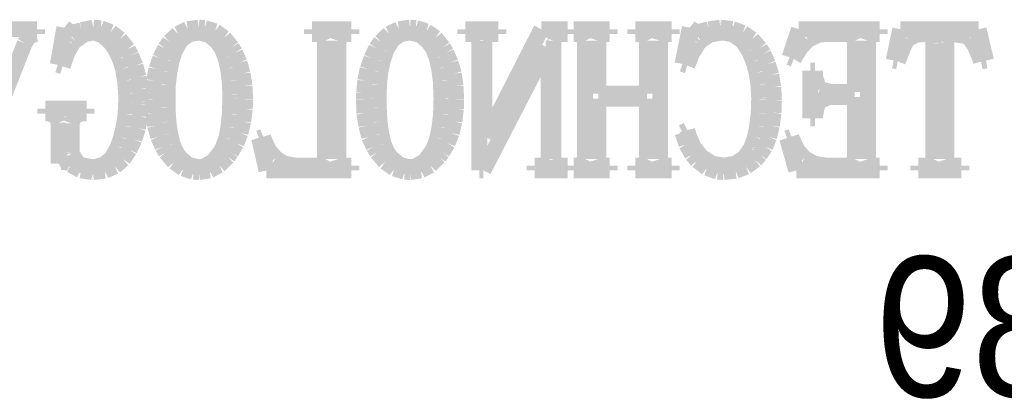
# Model space of a CAD drawing. Extents: x -225 to 585, y -158 to 406.
# Tile 4 of 47: x -211.77 to -205.44, y -149.63 to -147.19. Entities that reach past the tile are written whole.
import ezdxf

# ---------------------------------------------------------------- set-up
doc = ezdxf.new("R2010")
doc.units = 0
doc.layers.add('BOARD_GEOMETRY_SILKSCREEN_B', color=1, linetype='CONTINUOUS')

msp = doc.modelspace()

# ---------------------------------------------------------------- linework, layer by layer
at = {"layer": 'BOARD_GEOMETRY_SILKSCREEN_B', "const_width": 0.1016}
for points in [[(-211.6582, -147.255992), (-211.896706, -147.255992)], [(-211.71154, -147.303998), (-211.668614, -147.287488)], [(-211.668614, -147.287488), (-211.6582, -147.287488)], [(-211.6582, -147.287488), (-211.6582, -147.255992)], [(-211.483194, -147.245578), (-211.525104, -147.484084)], [(-211.456524, -147.266406), (-211.483194, -147.245578)], [(-211.425536, -147.277074), (-211.456524, -147.266406)], [(-211.372196, -147.261326), (-211.425536, -147.277074)], [(-211.413598, -147.329906), (-211.3534, -147.287488)], [(-211.297012, -147.245578), (-211.372196, -147.261326)], [(-211.3534, -147.287488), (-211.297012, -147.277074)], [(-211.249006, -147.249896), (-211.297012, -147.245578)], [(-211.297012, -147.277074), (-211.238338, -147.293584)], [(-211.18449, -147.273772), (-211.249006, -147.249896)], [(-211.238338, -147.293584), (-211.183728, -147.344892)], [(-211.126832, -147.318476), (-211.18449, -147.273772)], [(-210.75269, -147.285202), (-210.806792, -147.33651)], [(-210.690206, -147.254976), (-210.75269, -147.285202)], [(-210.733894, -147.327112), (-210.678776, -147.287488)], [(-210.618832, -147.245578), (-210.690206, -147.254976)], [(-210.678776, -147.287488), (-210.618832, -147.277074)], [(-210.58124, -147.247864), (-210.618832, -147.245578)], [(-210.618832, -147.277074), (-210.553808, -147.292568)], [(-210.514438, -147.268692), (-210.58124, -147.247864)], [(-210.553808, -147.292568), (-210.49869, -147.339304)], [(-210.456018, -147.310602), (-210.514438, -147.268692)], [(-209.892138, -147.255992), (-209.892138, -147.287488)], [(-209.638138, -147.255992), (-209.892138, -147.255992)], [(-209.892138, -147.287488), (-209.855308, -147.287488)], [(-209.855308, -147.287488), (-209.823304, -147.297902)], [(-209.823304, -147.297902), (-209.807302, -147.329906)], [(-209.722212, -147.329906), (-209.711798, -147.297902)], [(-209.711798, -147.297902), (-209.669126, -147.287488)], [(-209.669126, -147.287488), (-209.638138, -147.287488)], [(-209.638138, -147.287488), (-209.638138, -147.255992)], [(-209.395314, -147.285202), (-209.44967, -147.33651)], [(-209.333338, -147.254976), (-209.395314, -147.285202)], [(-209.376772, -147.327112), (-209.3214, -147.287488)], [(-209.261202, -147.245578), (-209.333338, -147.254976)], [(-209.3214, -147.287488), (-209.261202, -147.277074)], [(-209.22361, -147.247864), (-209.261202, -147.245578)], [(-209.261202, -147.277074), (-209.19694, -147.292568)], [(-209.156808, -147.268692), (-209.22361, -147.247864)], [(-209.19694, -147.292568), (-209.141314, -147.339304)], [(-209.098388, -147.310602), (-209.156808, -147.268692)], [(-208.90611, -147.255992), (-208.90611, -147.287488)], [(-208.693512, -147.255992), (-208.90611, -147.255992)], [(-208.90611, -147.287488), (-208.863438, -147.287488)], [(-208.863438, -147.287488), (-208.831434, -147.297902)], [(-208.831434, -147.297902), (-208.81594, -147.329906)], [(-208.78419, -147.329906), (-208.772506, -147.297902)], [(-208.417922, -147.255992), (-208.772506, -147.950428)], [(-208.772506, -147.297902), (-208.736438, -147.287488)], [(-208.736438, -147.287488), (-208.693512, -147.287488)], [(-208.693512, -147.287488), (-208.693512, -147.255992)], [(-208.247996, -147.255992), (-208.417922, -147.255992)], [(-208.338928, -147.329906), (-208.32699, -147.297902)], [(-208.32699, -147.297902), (-208.285588, -147.287488)], [(-208.285588, -147.287488), (-208.247996, -147.287488)], [(-208.247996, -147.287488), (-208.247996, -147.255992)], [(-208.210404, -147.255992), (-208.210404, -147.287488)], [(-207.97774, -147.255992), (-208.210404, -147.255992)], [(-208.210404, -147.287488), (-208.190338, -147.287488)], [(-208.190338, -147.287488), (-208.152492, -147.297902)], [(-208.152492, -147.297902), (-208.13649, -147.329906)], [(-208.0514, -147.329906), (-208.04124, -147.297902)], [(-208.04124, -147.297902), (-207.999838, -147.287488)], [(-207.999838, -147.287488), (-207.97774, -147.287488)], [(-207.97774, -147.287488), (-207.97774, -147.255992)], [(-207.812894, -147.255992), (-207.812894, -147.287488)], [(-207.58023, -147.255992), (-207.812894, -147.255992)], [(-207.812894, -147.287488), (-207.79232, -147.287488)], [(-207.79232, -147.287488), (-207.755236, -147.297902)], [(-207.755236, -147.297902), (-207.739234, -147.329906)], [(-207.65389, -147.329906), (-207.64373, -147.297902)], [(-207.64373, -147.297902), (-207.600804, -147.287488)], [(-207.600804, -147.287488), (-207.58023, -147.287488)], [(-207.58023, -147.287488), (-207.58023, -147.255992)], [(-207.46339, -147.245578), (-207.510888, -147.479004)], [(-207.436212, -147.266406), (-207.46339, -147.245578)], [(-207.40497, -147.271994), (-207.436212, -147.266406)], [(-207.34147, -147.255992), (-207.40497, -147.271994)], [(-207.394302, -147.329906), (-207.335374, -147.291806)], [(-207.26654, -147.245578), (-207.34147, -147.255992)], [(-207.335374, -147.291806), (-207.257904, -147.277074)], [(-207.265524, -147.245578), (-207.26654, -147.245578)], [(-207.190594, -147.254214), (-207.265524, -147.245578)], [(-207.257904, -147.277074), (-207.250792, -147.277074)], [(-207.250792, -147.277074), (-207.183736, -147.29079)], [(-207.12303, -147.279106), (-207.190594, -147.254214)], [(-207.183736, -147.29079), (-207.127094, -147.329906)], [(-207.063594, -147.319492), (-207.12303, -147.279106)], [(-206.762604, -147.255992), (-206.82204, -147.436078)], [(-206.243428, -147.255992), (-206.762604, -147.255992)], [(-206.704438, -147.324826), (-206.636874, -147.291806)], [(-206.636874, -147.291806), (-206.599536, -147.287488)], [(-206.599536, -147.287488), (-206.450438, -147.287488)], [(-206.450438, -147.287488), (-206.418434, -147.297902)], [(-206.418434, -147.297902), (-206.40294, -147.329906)], [(-206.318104, -147.329906), (-206.306928, -147.297902)], [(-206.306928, -147.297902), (-206.270098, -147.287488)], [(-206.270098, -147.287488), (-206.243428, -147.287488)], [(-206.243428, -147.287488), (-206.243428, -147.255992)], [(-206.111094, -147.255992), (-206.153512, -147.456906)], [(-205.606904, -147.255992), (-206.111094, -147.255992)], [(-206.063088, -147.319492), (-206.003906, -147.29079)], [(-206.003906, -147.29079), (-205.961996, -147.287488)], [(-205.961996, -147.287488), (-205.904338, -147.292568)], [(-205.904338, -147.292568), (-205.898496, -147.345908)], [(-205.814422, -147.340574), (-205.808072, -147.292568)], [(-205.808072, -147.292568), (-205.76667, -147.287488)], [(-205.76667, -147.287488), (-205.68539, -147.301204)], [(-205.559406, -147.456906), (-205.606904, -147.255992)], [(-211.922868, -147.813014), (-211.737194, -147.345908)], [(-211.737194, -147.345908), (-211.71154, -147.303998)], [(-211.464906, -147.409408), (-211.430108, -147.348702)], [(-211.430108, -147.348702), (-211.413598, -147.329906)], [(-211.183728, -147.344892), (-211.154772, -147.388326)], [(-211.074508, -147.382992), (-211.126832, -147.318476)], [(-210.806792, -147.33651), (-210.836002, -147.377912)], [(-210.77174, -147.393406), (-210.733894, -147.327112)], [(-210.49869, -147.339304), (-210.469734, -147.382992)], [(-210.406234, -147.372578), (-210.456018, -147.310602)], [(-209.807302, -147.329906), (-209.807302, -148.089112)], [(-209.722212, -148.089112), (-209.722212, -147.329906)], [(-209.44967, -147.33651), (-209.478626, -147.377912)], [(-209.415126, -147.393406), (-209.376772, -147.327112)], [(-209.141314, -147.339304), (-209.112104, -147.382992)], [(-209.048604, -147.372578), (-209.098388, -147.310602)], [(-208.81594, -147.329906), (-208.81594, -148.162772)], [(-208.78419, -147.950428), (-208.78419, -147.329906)], [(-208.338928, -148.089112), (-208.338928, -147.329906)], [(-208.13649, -147.329906), (-208.13649, -148.089112)], [(-208.0514, -147.669504), (-208.0514, -147.329906)], [(-207.739234, -147.329906), (-207.739234, -147.669504)], [(-207.65389, -148.089112), (-207.65389, -147.329906)], [(-207.448404, -147.411186), (-207.410304, -147.348702)], [(-207.410304, -147.348702), (-207.394302, -147.329906)], [(-207.127094, -147.329906), (-207.08239, -147.396708)], [(-207.01254, -147.377912), (-207.063594, -147.319492)], [(-206.751428, -147.37588), (-206.704438, -147.324826)], [(-206.40294, -147.329906), (-206.40294, -147.65909)], [(-206.318104, -148.089112), (-206.318104, -147.329906)], [(-206.090012, -147.36953), (-206.064104, -147.320762)], [(-206.064104, -147.320762), (-206.063088, -147.319492)], [(-205.898496, -147.345908), (-205.898496, -148.089112)], [(-205.814422, -148.089112), (-205.814422, -147.340574)], [(-205.68539, -147.301204), (-205.665832, -147.314412)], [(-205.665832, -147.314412), (-205.634336, -147.3581)], [(-205.634336, -147.3581), (-205.598014, -147.442428)], [(-211.493608, -147.494498), (-211.464906, -147.409408)], [(-211.154772, -147.388326), (-211.127594, -147.443698)], [(-211.053934, -147.423632), (-211.074508, -147.382992)], [(-211.02574, -147.490688), (-211.053934, -147.423632)], [(-210.836002, -147.377912), (-210.86699, -147.442428)], [(-210.79333, -147.460208), (-210.773518, -147.397724)], [(-210.773518, -147.397724), (-210.77174, -147.393406)], [(-210.469734, -147.382992), (-210.447636, -147.43938)], [(-210.384898, -147.406106), (-210.406234, -147.372578)], [(-210.357212, -147.470622), (-210.384898, -147.406106)], [(-209.478626, -147.377912), (-209.509614, -147.442428)], [(-209.43697, -147.460208), (-209.415888, -147.397724)], [(-209.415888, -147.397724), (-209.415126, -147.393406)], [(-209.112104, -147.382992), (-209.090006, -147.43938)], [(-209.028792, -147.406106), (-209.048604, -147.372578)], [(-209.000598, -147.470622), (-209.028792, -147.406106)], [(-208.789524, -148.162772), (-208.380838, -147.372578)], [(-208.380838, -147.372578), (-208.37017, -147.372578)], [(-208.37017, -147.372578), (-208.37017, -148.089112)], [(-207.479138, -147.489418), (-207.448404, -147.411186)], [(-207.08239, -147.396708), (-207.081374, -147.398994)], [(-207.081374, -147.398994), (-207.054196, -147.46351)], [(-206.989934, -147.414488), (-207.01254, -147.377912)], [(-206.96047, -147.479004), (-206.989934, -147.414488)], [(-206.795116, -147.446492), (-206.751428, -147.37588)], [(-206.126588, -147.462494), (-206.090012, -147.36953)], [(-211.525104, -147.484084), (-211.493608, -147.494498)], [(-211.127594, -147.443698), (-211.106512, -147.508976)], [(-210.86699, -147.442428), (-210.89112, -147.511262)], [(-210.807808, -147.53209), (-210.79333, -147.460208)], [(-210.447636, -147.43938), (-210.431126, -147.507198)], [(-210.3374, -147.541488), (-210.357212, -147.470622)], [(-209.509614, -147.442428), (-209.53349, -147.511262)], [(-209.451702, -147.53209), (-209.43697, -147.460208)], [(-209.090006, -147.43938), (-209.074512, -147.507198)], [(-208.980024, -147.541488), (-209.000598, -147.470622)], [(-207.510888, -147.479004), (-207.479138, -147.489418)], [(-207.054196, -147.46351), (-207.034638, -147.535392)], [(-206.939388, -147.549616), (-206.96047, -147.479004)], [(-206.82204, -147.436078), (-206.795116, -147.446492)], [(-206.153512, -147.456906), (-206.126588, -147.462494)], [(-205.598014, -147.442428), (-205.59141, -147.462494)], [(-205.59141, -147.462494), (-205.559406, -147.456906)], [(-211.106512, -147.508976), (-211.093304, -147.585176)], [(-211.005674, -147.563078), (-211.02574, -147.490688)], [(-210.89112, -147.511262), (-210.906614, -147.586192)], [(-210.817206, -147.6121), (-210.807808, -147.53209)], [(-210.431126, -147.507198), (-210.420712, -147.586192)], [(-210.3247, -147.620482), (-210.3374, -147.541488)], [(-209.53349, -147.511262), (-209.549492, -147.586192)], [(-209.460338, -147.6121), (-209.451702, -147.53209)], [(-209.074512, -147.507198), (-209.064098, -147.586192)], [(-208.968594, -147.620482), (-208.980024, -147.541488)], [(-207.034638, -147.535392), (-207.0227, -147.6121)], [(-206.926434, -147.628102), (-206.939388, -147.549616)], [(-206.68869, -147.521676), (-206.68869, -147.828762)], [(-206.657702, -147.521676), (-206.68869, -147.521676)], [(-206.657702, -147.552918), (-206.657702, -147.521676)], [(-211.093304, -147.585176), (-211.085938, -147.672806)], [(-210.99399, -147.640294), (-211.005674, -147.563078)], [(-210.906614, -147.586192), (-210.914234, -147.666202)], [(-210.819238, -147.701762), (-210.817206, -147.6121)], [(-210.420712, -147.586192), (-210.416394, -147.677632)], [(-209.549492, -147.586192), (-209.556604, -147.666202)], [(-209.463132, -147.701762), (-209.460338, -147.6121)], [(-209.064098, -147.586192), (-209.060288, -147.677632)], [(-207.0227, -147.6121), (-207.017874, -147.695412)], [(-206.65694, -147.563078), (-206.657702, -147.552918)], [(-206.635604, -147.632928), (-206.65694, -147.563078)], [(-211.085938, -147.672806), (-211.085938, -147.72259)], [(-210.990434, -147.72259), (-210.99399, -147.640294)], [(-210.914234, -147.666202), (-210.914996, -147.707096)], [(-210.416394, -147.677632), (-210.416394, -147.701762)], [(-210.320636, -147.707096), (-210.3247, -147.620482)], [(-209.556604, -147.666202), (-209.557874, -147.707096)], [(-209.060288, -147.677632), (-209.059272, -147.701762)], [(-208.96453, -147.707096), (-208.968594, -147.620482)], [(-207.739234, -147.669504), (-208.0514, -147.669504)], [(-206.922116, -147.712176), (-206.926434, -147.628102)], [(-206.628492, -147.639278), (-206.635604, -147.632928)], [(-206.55661, -147.65909), (-206.628492, -147.639278)], [(-206.40294, -147.65909), (-206.55661, -147.65909)], [(-211.085938, -147.72259), (-211.08924, -147.799806)], [(-210.995006, -147.816316), (-210.990434, -147.737068)], [(-210.990434, -147.737068), (-210.990434, -147.72259)], [(-210.914996, -147.707096), (-210.910932, -147.795488)], [(-210.819238, -147.755864), (-210.819238, -147.701762)], [(-210.416394, -147.701762), (-210.419696, -147.799806)], [(-210.322922, -147.767294), (-210.320636, -147.707096)], [(-209.557874, -147.707096), (-209.554572, -147.795488)], [(-209.462116, -147.755864), (-209.463132, -147.701762)], [(-209.059272, -147.701762), (-209.06232, -147.799806)], [(-208.966308, -147.767294), (-208.96453, -147.707096)], [(-208.0514, -147.701762), (-207.739234, -147.701762)], [(-208.0514, -148.089112), (-208.0514, -147.701762)], [(-207.739234, -147.701762), (-207.739234, -148.089112)], [(-207.017874, -147.707096), (-207.020922, -147.796504)], [(-207.017874, -147.695412), (-207.017874, -147.707096)], [(-206.92491, -147.792186), (-206.922116, -147.712176)], [(-206.657702, -147.808188), (-206.6417, -147.731988)], [(-206.6417, -147.731988), (-206.635604, -147.72259)], [(-206.635604, -147.72259), (-206.572104, -147.691602)], [(-206.572104, -147.691602), (-206.40294, -147.691602)], [(-206.40294, -147.691602), (-206.40294, -148.089112)], [(-211.605114, -147.765262), (-211.605114, -147.79752)], [(-211.339938, -147.765262), (-211.605114, -147.765262)], [(-211.605114, -147.79752), (-211.57819, -147.79752)], [(-211.57819, -147.79752), (-211.536788, -147.813014)], [(-211.41944, -147.813014), (-211.372196, -147.79752)], [(-211.372196, -147.79752), (-211.339938, -147.79752)], [(-211.339938, -147.79752), (-211.339938, -147.765262)], [(-211.08924, -147.799806), (-211.10067, -147.875498)], [(-210.910932, -147.795488), (-210.899502, -147.875498)], [(-210.813904, -147.84959), (-210.819238, -147.755864)], [(-210.419696, -147.799806), (-210.428332, -147.88388)], [(-210.333336, -147.848574), (-210.322922, -147.767294)], [(-209.554572, -147.795488), (-209.542126, -147.875498)], [(-209.457036, -147.84959), (-209.462116, -147.755864)], [(-209.06232, -147.799806), (-209.071718, -147.88388)], [(-208.975706, -147.848574), (-208.966308, -147.767294)], [(-207.020922, -147.796504), (-207.03032, -147.876514)], [(-206.935832, -147.875498), (-206.92491, -147.792186)], [(-211.536788, -147.813014), (-211.520024, -147.855686)], [(-211.520024, -147.855686), (-211.520024, -148.1201)], [(-211.435696, -147.86102), (-211.41944, -147.813014)], [(-211.435696, -148.046186), (-211.435696, -147.86102)], [(-211.009992, -147.890992), (-210.995006, -147.816316)], [(-210.802728, -147.927568), (-210.813904, -147.84959)], [(-210.350608, -147.922488), (-210.333336, -147.848574)], [(-209.446368, -147.927568), (-209.457036, -147.84959)], [(-208.99374, -147.922488), (-208.975706, -147.848574)], [(-206.68869, -147.828762), (-206.657702, -147.828762)], [(-206.657702, -147.828762), (-206.657702, -147.808188)], [(-211.10067, -147.875498), (-211.118196, -147.950428)], [(-211.032598, -147.962874), (-211.009992, -147.890992)], [(-210.899502, -147.875498), (-210.87969, -147.94738)], [(-210.787234, -147.992084), (-210.802728, -147.927568)], [(-210.428332, -147.88388), (-210.442302, -147.954492)], [(-210.377024, -147.98802), (-210.350608, -147.922488)], [(-209.542126, -147.875498), (-209.523838, -147.94738)], [(-209.430874, -147.992084), (-209.446368, -147.927568)], [(-209.071718, -147.88388), (-209.086196, -147.954492)], [(-209.019394, -147.98802), (-208.99374, -147.922488)], [(-207.479138, -147.903692), (-207.510888, -147.919186)], [(-207.510888, -147.919186), (-207.485234, -147.995132)], [(-207.46974, -147.940014), (-207.479138, -147.903692)], [(-207.03032, -147.876514), (-207.044798, -147.948396)], [(-206.953104, -147.948396), (-206.935832, -147.875498)], [(-211.118196, -147.950428), (-211.138008, -148.009102)], [(-211.064094, -148.030692), (-211.032598, -147.962874)], [(-210.87969, -147.94738), (-210.852512, -148.009864)], [(-210.765898, -148.041106), (-210.787234, -147.992084)], [(-210.442302, -147.954492), (-210.463638, -148.012912)], [(-210.411314, -148.046186), (-210.377024, -147.98802)], [(-210.20532, -147.945602), (-210.231228, -147.955762)], [(-210.231228, -147.955762), (-210.18373, -148.162772)], [(-210.202272, -147.956778), (-210.20532, -147.945602)], [(-210.169506, -148.031708), (-210.202272, -147.956778)], [(-209.523838, -147.94738), (-209.49539, -148.009864)], [(-209.409792, -148.041106), (-209.430874, -147.992084)], [(-209.086196, -147.954492), (-209.106008, -148.012912)], [(-209.053938, -148.046186), (-209.019394, -147.98802)], [(-208.772506, -147.950428), (-208.78419, -147.950428)], [(-207.439514, -148.009864), (-207.46974, -147.940014)], [(-207.044798, -147.948396), (-207.066388, -148.01088)], [(-206.979012, -148.01088), (-206.953104, -147.948396)], [(-206.81061, -147.945602), (-206.837788, -147.955762)], [(-206.837788, -147.955762), (-206.779114, -148.162772)], [(-206.806292, -147.95881), (-206.81061, -147.945602)], [(-206.77124, -148.032724), (-206.806292, -147.95881)], [(-211.434934, -148.053806), (-211.435696, -148.046186)], [(-211.398104, -148.11502), (-211.434934, -148.053806)], [(-211.138008, -148.009102), (-211.176108, -148.080476)], [(-211.104734, -148.09089), (-211.064094, -148.030692)], [(-210.852512, -148.009864), (-210.830668, -148.046186)], [(-210.830668, -148.046186), (-210.777836, -148.10867)], [(-210.73999, -148.080476), (-210.765898, -148.041106)], [(-210.474814, -148.035772), (-210.524598, -148.10232)], [(-210.463638, -148.012912), (-210.474814, -148.035772)], [(-210.431888, -148.075396), (-210.411314, -148.046186)], [(-210.124802, -148.083778), (-210.169506, -148.031708)], [(-209.49539, -148.009864), (-209.473292, -148.046186)], [(-209.473292, -148.046186), (-209.42173, -148.10867)], [(-209.382868, -148.080476), (-209.409792, -148.041106)], [(-209.117438, -148.035772), (-209.16773, -148.10232)], [(-209.106008, -148.012912), (-209.117438, -148.035772)], [(-209.076036, -148.075396), (-209.053938, -148.046186)], [(-207.485234, -147.995132), (-207.448404, -148.060918)], [(-207.394302, -148.06803), (-207.439514, -148.009864)], [(-207.070706, -148.020278), (-207.113632, -148.081492)], [(-207.066388, -148.01088), (-207.070706, -148.020278)], [(-207.01254, -148.06168), (-206.979012, -148.01088)], [(-206.726536, -148.083778), (-206.77124, -148.032724)], [(-211.520024, -148.1201), (-211.504276, -148.109686)], [(-211.504276, -148.109686), (-211.461604, -148.109686)], [(-211.461604, -148.109686), (-211.440776, -148.126704)], [(-211.378292, -148.126704), (-211.398104, -148.11502)], [(-211.176108, -148.080476), (-211.227416, -148.124418)], [(-211.15782, -148.136864), (-211.104734, -148.09089)], [(-210.777836, -148.10867), (-210.7184, -148.150326)], [(-210.68411, -148.126704), (-210.73999, -148.080476)], [(-210.524598, -148.10232), (-210.583018, -148.136864)], [(-210.488276, -148.130514), (-210.431888, -148.075396)], [(-210.07324, -148.117306), (-210.124802, -148.083778)], [(-209.997802, -148.13153), (-210.07324, -148.117306)], [(-209.823304, -148.1201), (-209.855308, -148.13153)], [(-209.807302, -148.089112), (-209.823304, -148.1201)], [(-209.711798, -148.1201), (-209.722212, -148.089112)], [(-209.674206, -148.13153), (-209.711798, -148.1201)], [(-209.42173, -148.10867), (-209.36204, -148.150326)], [(-209.326734, -148.126704), (-209.382868, -148.080476)], [(-209.16773, -148.10232), (-209.225388, -148.136864)], [(-209.1309, -148.130514), (-209.076036, -148.075396)], [(-208.38541, -148.1201), (-208.417922, -148.13153)], [(-208.37017, -148.089112), (-208.38541, -148.1201)], [(-208.32699, -148.1201), (-208.338928, -148.089112)], [(-208.290922, -148.13153), (-208.32699, -148.1201)], [(-208.152492, -148.1201), (-208.184496, -148.13153)], [(-208.13649, -148.089112), (-208.152492, -148.1201)], [(-208.04124, -148.1201), (-208.0514, -148.089112)], [(-208.00441, -148.13153), (-208.04124, -148.1201)], [(-207.755236, -148.1201), (-207.78724, -148.13153)], [(-207.739234, -148.089112), (-207.755236, -148.1201)], [(-207.64373, -148.1201), (-207.65389, -148.089112)], [(-207.6069, -148.13153), (-207.64373, -148.1201)], [(-207.448404, -148.060918), (-207.415638, -148.099272)], [(-207.415638, -148.099272), (-207.3529, -148.146262)], [(-207.38211, -148.07946), (-207.394302, -148.06803)], [(-207.320388, -148.118068), (-207.38211, -148.07946)], [(-207.245712, -148.13153), (-207.320388, -148.118068)], [(-207.171798, -148.119084), (-207.244696, -148.13153)], [(-207.113632, -148.081492), (-207.171798, -148.119084)], [(-207.10144, -148.138896), (-207.042512, -148.096224)], [(-207.042512, -148.096224), (-207.01254, -148.06168)], [(-206.663798, -148.119084), (-206.726536, -148.083778)], [(-206.587598, -148.13153), (-206.663798, -148.119084)], [(-206.418434, -148.1201), (-206.450438, -148.13153)], [(-206.40294, -148.089112), (-206.418434, -148.1201)], [(-206.306928, -148.1201), (-206.318104, -148.089112)], [(-206.27594, -148.13153), (-206.306928, -148.1201)], [(-205.91399, -148.1201), (-205.946502, -148.13153)], [(-205.898496, -148.089112), (-205.91399, -148.1201)], [(-205.802992, -148.1201), (-205.814422, -148.089112)], [(-205.76667, -148.13153), (-205.802992, -148.1201)], [(-211.440776, -148.126704), (-211.377276, -148.162772)], [(-211.302092, -148.142198), (-211.378292, -148.126704)], [(-211.377276, -148.162772), (-211.301838, -148.173186)], [(-211.292694, -148.142198), (-211.302092, -148.142198)], [(-211.301838, -148.173186), (-211.297012, -148.173186)], [(-211.297012, -148.173186), (-211.222336, -148.164804)], [(-211.227416, -148.124418), (-211.292694, -148.142198)], [(-211.222336, -148.164804), (-211.15782, -148.136864)], [(-210.7184, -148.150326), (-210.652868, -148.171408)], [(-210.618832, -148.142198), (-210.68411, -148.126704)], [(-210.652868, -148.171408), (-210.618832, -148.173186)], [(-210.6168, -148.172932), (-210.622896, -148.172932)], [(-210.583018, -148.136864), (-210.618832, -148.142198)], [(-210.618832, -148.173186), (-210.54949, -148.162772)], [(-210.54949, -148.162772), (-210.488276, -148.130514)], [(-210.18373, -148.162772), (-209.638138, -148.162772)], [(-209.855308, -148.13153), (-209.997802, -148.13153)], [(-209.638138, -148.13153), (-209.674206, -148.13153)], [(-209.638138, -148.162772), (-209.638138, -148.13153)], [(-209.36204, -148.150326), (-209.295492, -148.171408)], [(-209.261202, -148.142198), (-209.326734, -148.126704)], [(-209.295492, -148.171408), (-209.261202, -148.173186)], [(-209.259932, -148.172932), (-209.26552, -148.172932)], [(-209.225388, -148.136864), (-209.261202, -148.142198)], [(-209.261202, -148.173186), (-209.192114, -148.162772)], [(-209.192114, -148.162772), (-209.1309, -148.130514)], [(-208.81594, -148.162772), (-208.789524, -148.162772)], [(-208.460594, -148.13153), (-208.460594, -148.162772)], [(-208.417922, -148.13153), (-208.460594, -148.13153)], [(-208.460594, -148.162772), (-208.247996, -148.162772)], [(-208.247996, -148.13153), (-208.290922, -148.13153)], [(-208.247996, -148.162772), (-208.247996, -148.13153)], [(-208.210404, -148.13153), (-208.210404, -148.162772)], [(-208.184496, -148.13153), (-208.210404, -148.13153)], [(-208.210404, -148.162772), (-207.97774, -148.162772)], [(-207.97774, -148.13153), (-208.00441, -148.13153)], [(-207.97774, -148.162772), (-207.97774, -148.13153)], [(-207.812894, -148.13153), (-207.812894, -148.162772)], [(-207.78724, -148.13153), (-207.812894, -148.13153)], [(-207.812894, -148.162772), (-207.58023, -148.162772)], [(-207.58023, -148.13153), (-207.6069, -148.13153)], [(-207.58023, -148.162772), (-207.58023, -148.13153)], [(-207.3529, -148.146262), (-207.28432, -148.170392)], [(-207.28432, -148.170392), (-207.245712, -148.173186)], [(-207.244696, -148.13153), (-207.245712, -148.13153)], [(-207.245712, -148.173186), (-207.168496, -148.164804)], [(-207.168496, -148.164804), (-207.10144, -148.138896)], [(-206.779114, -148.162772), (-206.243428, -148.162772)], [(-206.450438, -148.13153), (-206.587598, -148.13153)], [(-206.243428, -148.13153), (-206.27594, -148.13153)], [(-206.243428, -148.162772), (-206.243428, -148.13153)], [(-205.994508, -148.13153), (-205.994508, -148.162772)], [(-205.946502, -148.13153), (-205.994508, -148.13153)], [(-205.994508, -148.162772), (-205.71841, -148.162772)], [(-205.71841, -148.13153), (-205.76667, -148.13153)], [(-205.71841, -148.162772), (-205.71841, -148.13153)]]:
    msp.add_lwpolyline(points, dxfattribs=at)

# ---------------------------------------------------------------- texts
at = {"layer": 'BOARD_GEOMETRY_SILKSCREEN_B', "text_generation_flag": 2, "width": 0.927745}
msp.add_text('86-755-88852189', height=0.899922, dxfattribs=at).set_placement((-197.456806, -149.61616))

doc.saveas('drawing.dxf')
